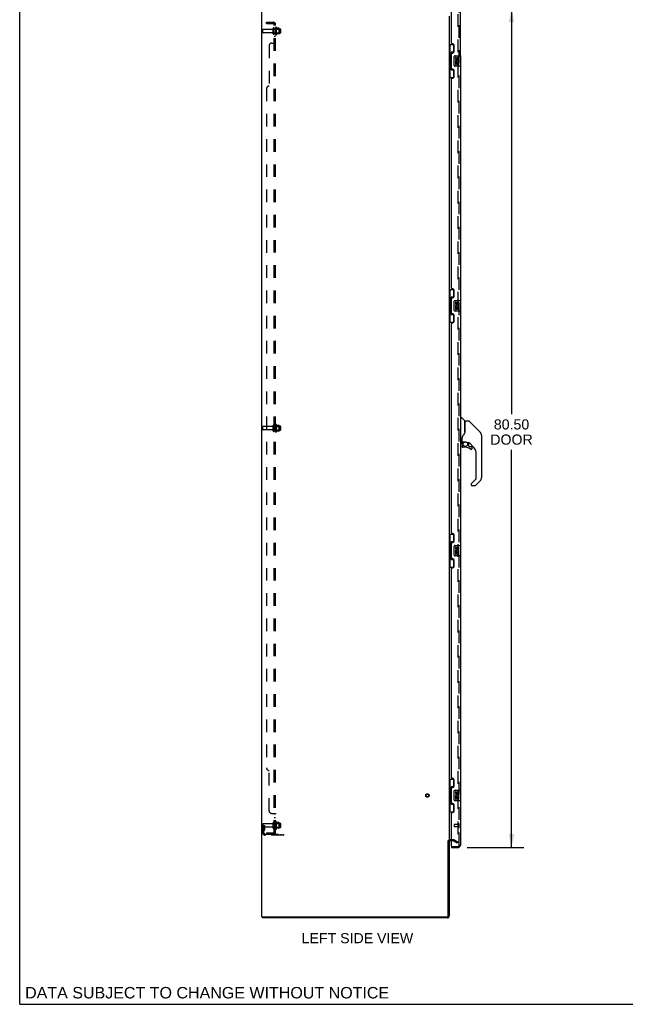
# Model space of a CAD drawing. Header units: inches. Extents: x 0 to 220, y 0 to 142.
# Tile 1 of 23: x 0 to 58, y 0 to 95. Entities that reach past the tile are written whole.
import ezdxf

# ---------------------------------------------------------------- set-up
doc = ezdxf.new("R2010")
doc.units = ezdxf.units.IN
doc.header["$LTSCALE"] = 12.10825
doc.header["$MEASUREMENT"] = 0
doc.linetypes.add('HIDDEN', pattern=[0.2, 0.1, -0.1])
doc.layers.get('0').update_dxf_attribs({"linetype": 'CONTINUOUS'})
for name, color, linetype in [('DEFAULT_2', 8, 'HIDDEN'), ('DIMENSIONS', 7, 'CONTINUOUS'), ('DOOR_ASSEMBLY', 7, 'CONTINUOUS'), ('SUBPANEL', 7, 'CONTINUOUS')]:
    doc.layers.add(name, color=color, linetype=linetype)
doc.styles.get("Standard").update_dxf_attribs({"font": 'arial.ttf'})
doc.dimstyles.new('DIMSTYLE_1', dxfattribs={"dimtxt": 0.97125, "dimasz": 1.295, "dimexe": 0.09, "dimexo": 0.07, "dimgap": 0.0375, "dimtad": 0, "dimtih": 1, "dimtoh": 1, "dimzin": 4, "dimdsep": 46, "dimtxsty": 'Standard', "dimblk": '_FILLED', "dimblk1": '_FILLED', "dimblk2": '_FILLED', "dimcen": 0.09, "dimadec": 3, "dimazin": 1, "dimtfac": 1, "dimtdec": 3, "dimtofl": 0, "dimtmove": 0, "dimatfit": 3, "dimldrblk": '_FILLED', "dimfxl": 0, "dimtolj": 1, "dimtzin": 4, "dimarcsym": 0})

# ---------------------------------------------------------------- blocks, each defined once
blk = doc.blocks.new('_FILLED')
at = {"color": 0, "linetype": 'ByBlock'}
blk.add_solid([(0, 0), (-1, 0.2), (-1, -0.2)], dxfattribs=at)
blk = doc.blocks.new('*D9')
at = {"layer": 'DIMENSIONS', "color": 2, "linetype": 'Continuous'}
for p, q in [((42.948, 95.544), (48.365, 95.544)), ((47.199, 95.544), (47.199, 56.635)), ((47.199, 15.044), (47.199, 53.235)), ((42.948, 15.044), (48.365, 15.044))]:
    blk.add_line(p, q, dxfattribs=at)
at = {"layer": 'DIMENSIONS', "color": 2, "linetype": 'Continuous', "xscale": 1.295, "yscale": 1.295, "zscale": 1.295}
for p, rotation in [((47.199, 95.544), 90), ((47.199, 15.044), 270)]:
    blk.add_blockref('_FILLED', p, dxfattribs=dict(at, rotation=rotation))
at = {"layer": 'DIMENSIONS', "color": 2, "linetype": 'Continuous', "insert": (47.199, 56.149), "char_height": 0.9712, "width": 4.06553, "attachment_point": 2, "line_spacing_factor": 0.9}
blk.add_mtext('80.50\\PDOOR', dxfattribs=at)

msp = doc.modelspace()

# ---------------------------------------------------------------- linework, layer by layer
at = {"color": 7, "linetype": 'Continuous'}
for p, q in [((0, 0), (0, 142.45)), ((41.126, 15.711), (41.23, 15.711)), ((23.282, 8.398), (23.282, 8.294)), ((0, 0), (220.15, 0))]:
    msp.add_line(p, q, dxfattribs=at)
at = {"color": 3, "linetype": 'Continuous'}
for p, q in [((23.23, 8.398), (23.23, 98.19)), ((41.23, 94.846), (41.23, 15.742)), ((41.126, 8.488), (41.126, 15.712)), ((41.23, 15.711), (41.23, 8.483)), ((41.434, 15.69), (41.315, 15.69)), ((23.23, 8.398), (41.036, 8.398)), ((41.041, 8.294), (23.282, 8.294))]:
    msp.add_line(p, q, dxfattribs=at)
for centre, radius, start, end in [((41.315, 15.605), 0.085, 90, 180), ((41.036, 8.488), 0.09, 270, 360), ((41.041, 8.483), 0.189, 270, 360)]:
    msp.add_arc(centre, radius, start, end, dxfattribs=at)
at = {"color": 7, "linetype": 'Continuous'}
msp.add_arc((41.041, 8.483), 0.085, 270, 360, dxfattribs=at)
at = {"layer": 'DEFAULT_2', "color": 8, "linetype": 'HIDDEN'}
for p, q in [((42.042, 95.029), (42.042, 15.56)), ((24.261, 93.584), (23.364, 93.584)), ((24.324, 93.162), (24.324, 93.677)), ((24.434, 93.162), (24.434, 93.677)), ((25.029, 93.607), (24.434, 93.607)), ((24.559, 93.753), (24.559, 93.085)), ((24.579, 93.603), (24.559, 93.623)), ((24.579, 93.603), (24.579, 93.236)), ((24.579, 93.603), (24.875, 93.603)), ((24.629, 93.063), (24.629, 93.775)), ((24.884, 93.697), (24.656, 93.697)), ((24.875, 93.603), (24.895, 93.623)), ((24.875, 93.603), (24.875, 93.236)), ((24.895, 93.675), (24.895, 93.164)), ((25.059, 93.262), (25.059, 93.577)), ((23.334, 93.284), (23.334, 93.554)), ((24.261, 93.254), (23.364, 93.254)), ((25.029, 93.232), (24.434, 93.232)), ((24.579, 93.236), (24.559, 93.216)), ((24.579, 93.236), (24.875, 93.236)), ((24.884, 93.142), (24.656, 93.142)), ((24.875, 93.236), (24.895, 93.216)), ((23.334, 55.159), (23.334, 55.429)), ((24.261, 55.459), (23.364, 55.459)), ((24.261, 55.129), (23.364, 55.129)), ((24.324, 55.037), (24.324, 55.552)), ((24.434, 55.037), (24.434, 55.552)), ((25.029, 55.482), (24.434, 55.482)), ((25.029, 55.107), (24.434, 55.107)), ((24.559, 55.628), (24.559, 54.96)), ((24.579, 55.478), (24.559, 55.498)), ((24.579, 55.111), (24.559, 55.091)), ((24.579, 55.478), (24.579, 55.111)), ((24.579, 55.478), (24.875, 55.478)), ((24.579, 55.111), (24.875, 55.111)), ((24.629, 54.938), (24.629, 55.65)), ((24.884, 55.572), (24.656, 55.572)), ((24.884, 55.017), (24.656, 55.017)), ((24.875, 55.478), (24.895, 55.498)), ((24.875, 55.478), (24.875, 55.111)), ((24.875, 55.111), (24.895, 55.091)), ((24.895, 55.55), (24.895, 55.039)), ((25.059, 55.137), (25.059, 55.452)), ((23.334, 16.468), (23.334, 17.304)), ((23.438, 17.169), (23.334, 17.169)), ((24.261, 17.334), (23.364, 17.334)), ((23.424, 16.829), (23.424, 17.169)), ((23.438, 17.169), (23.528, 17.169)), ((23.438, 16.468), (23.438, 17.169)), ((23.528, 16.829), (23.528, 17.169)), ((24.324, 16.912), (24.324, 17.427)), ((24.434, 16.912), (24.434, 17.427)), ((25.029, 17.357), (24.434, 17.357)), ((24.559, 17.503), (24.559, 16.835)), ((24.579, 17.353), (24.559, 17.373)), ((24.579, 17.353), (24.875, 17.353)), ((24.579, 17.353), (24.579, 16.986)), ((24.629, 16.813), (24.629, 17.525)), ((24.884, 17.447), (24.656, 17.447)), ((24.875, 17.353), (24.895, 17.373)), ((24.875, 17.353), (24.875, 16.986)), ((24.895, 17.425), (24.895, 16.914)), ((25.059, 17.012), (25.059, 17.327)), ((24.261, 17.004), (23.364, 17.004)), ((23.422, 16.823), (23.373, 16.755)), ((23.424, 16.994), (23.528, 16.994)), ((23.506, 16.762), (23.457, 16.694)), ((23.58, 16.326), (25.334, 16.326)), ((25.334, 16.222), (23.58, 16.222)), ((25.029, 16.982), (24.434, 16.982)), ((24.579, 16.986), (24.559, 16.966)), ((24.579, 16.986), (24.875, 16.986)), ((24.884, 16.892), (24.656, 16.892)), ((24.831, 16.222), (24.831, 16.326)), ((24.875, 16.986), (24.895, 16.966)), ((25.087, 16.222), (25.087, 16.326)), ((25.334, 16.222), (25.334, 16.326)), ((41.634, 15.794), (41.315, 15.794)), ((41.634, 15.69), (41.434, 15.69)), ((41.65, 15.686), (41.99, 15.49)), ((41.702, 15.776), (42.042, 15.58)), ((41.99, 15.49), (42.042, 15.58))]:
    msp.add_line(p, q, dxfattribs=at)
for points in [[(42.025, 15.54), (42.025, 15.54), (42.023, 15.54), (42.021, 15.54), (42.019, 15.541), (42.017, 15.542)], [(42.042, 15.56), (42.042, 15.558), (42.042, 15.555), (42.041, 15.553), (42.04, 15.551), (42.039, 15.549), (42.038, 15.547), (42.037, 15.546), (42.036, 15.544), (42.034, 15.543), (42.032, 15.542), (42.03, 15.541), (42.029, 15.54), (42.027, 15.54), (42.025, 15.54)]]:
    msp.add_lwpolyline(points, dxfattribs=at)
for radius in [0.164, 0.124]:
    msp.add_circle((39.126, 20.044), radius, dxfattribs=at)
for centre, radius, start, end in [((23.364, 93.554), 0.03, 90, 180), ((24.261, 93.647), 0.0625, 270, 360), ((24.379, 93.677), 0.055, 360, 180), ((24.597, 93.753), 0.0384, 34.44966, 180), ((24.028, 93.419), 0.698, 23.96793, 30.66313), ((24.675, 93.707), 0.01, 203.96793, 270), ((24.884, 93.687), 0.01, 5.19383, 90), ((24.753, 93.675), 0.141, 0, 5.20805), ((25.029, 93.577), 0.03, 359.99999, 90), ((23.364, 93.284), 0.03, 180, 270), ((24.261, 93.192), 0.0625, 0, 90), ((24.379, 93.162), 0.055, 180, 0), ((24.597, 93.085), 0.0384, 180, 325.55034), ((24.028, 93.419), 0.698, 329.33687, 336.03207), ((24.675, 93.132), 0.01, 90, 156.03207), ((24.884, 93.152), 0.01, 270, 354.80617), ((24.753, 93.164), 0.141, 354.79195, 360), ((25.029, 93.262), 0.03, 270, 0.00001), ((23.364, 55.429), 0.03, 90, 180), ((23.364, 55.159), 0.03, 180, 270), ((24.261, 55.522), 0.0625, 270, 360), ((24.261, 55.067), 0.0625, 0, 90), ((24.379, 55.552), 0.055, 360, 180), ((24.379, 55.037), 0.055, 180, 0), ((24.597, 55.628), 0.0384, 34.44966, 180), ((24.597, 54.96), 0.0384, 180, 325.55034), ((24.028, 55.294), 0.698, 23.96793, 30.66313), ((24.028, 55.294), 0.698, 329.33687, 336.03207), ((24.675, 55.582), 0.01, 203.96793, 270), ((24.675, 55.007), 0.01, 90, 156.03207), ((24.884, 55.562), 0.01, 5.19383, 90), ((24.884, 55.027), 0.01, 270, 354.80617), ((24.753, 55.55), 0.141, 0, 5.20805), ((24.753, 55.039), 0.141, 354.79195, 360), ((25.029, 55.452), 0.03, 359.99999, 90), ((25.029, 55.137), 0.03, 270, 0.00001), ((23.364, 17.304), 0.03, 90, 180), ((23.364, 17.034), 0.03, 180, 270), ((24.261, 17.397), 0.0625, 270, 360), ((24.379, 17.427), 0.055, 360, 180), ((24.597, 17.503), 0.0384, 34.44966, 180), ((24.028, 17.169), 0.698, 23.96793, 30.66313), ((24.675, 17.457), 0.01, 203.96793, 270), ((24.884, 17.437), 0.01, 5.19383, 90), ((24.753, 17.425), 0.141, 0, 5.20805), ((25.029, 17.327), 0.03, 359.99999, 90), ((23.542, 16.633), 0.208, 144.24611, 180), ((23.58, 16.468), 0.246, 180, 270), ((23.414, 16.829), 0.01, 324.24611, 360), ((23.542, 16.633), 0.104, 144.24611, 180), ((23.58, 16.468), 0.142, 180, 270), ((23.414, 16.829), 0.114, 324.24611, 360), ((24.261, 16.942), 0.0625, 0, 90), ((24.379, 16.912), 0.055, 180, 0), ((24.597, 16.835), 0.0384, 180, 325.55034), ((24.028, 17.169), 0.698, 329.33687, 336.03207), ((24.675, 16.882), 0.01, 90, 156.03207), ((24.884, 16.902), 0.01, 270, 354.80617), ((24.753, 16.914), 0.141, 354.79195, 360), ((25.029, 17.012), 0.03, 270, 0.00001), ((41.315, 15.605), 0.189, 90, 180), ((41.634, 15.657), 0.137, 60, 90), ((41.634, 15.657), 0.033, 60, 90)]:
    msp.add_arc(centre, radius, start, end, dxfattribs=at)
at = {"layer": 'DOOR_ASSEMBLY', "color": 3, "linetype": 'Continuous'}
for p, q in [((41.434, 92.252), (41.434, 95.42)), ((42.288, 91.044), (42.288, 95.298)), ((41.554, 92.192), (41.494, 92.192)), ((41.684, 91.442), (41.684, 92.062)), ((41.434, 89.837), (41.434, 91.252)), ((41.494, 91.312), (41.554, 91.312)), ((42.288, 90.044), (42.288, 67.544)), ((41.554, 89.777), (41.494, 89.777)), ((41.494, 88.897), (41.554, 88.897)), ((41.684, 89.027), (41.684, 89.647)), ((41.434, 68.752), (41.434, 88.837)), ((41.554, 68.692), (41.494, 68.692)), ((41.684, 67.942), (41.684, 68.562)), ((41.434, 66.337), (41.434, 67.752)), ((41.494, 67.812), (41.554, 67.812)), ((41.554, 66.277), (41.494, 66.277)), ((42.288, 66.544), (42.288, 44.044)), ((41.434, 45.252), (41.434, 65.337)), ((41.494, 65.397), (41.554, 65.397)), ((41.684, 65.527), (41.684, 66.147)), ((41.554, 45.192), (41.494, 45.192)), ((41.684, 44.442), (41.684, 45.062)), ((41.434, 42.837), (41.434, 44.252)), ((41.494, 44.312), (41.554, 44.312)), ((41.554, 42.777), (41.494, 42.777)), ((41.684, 42.027), (41.684, 42.647)), ((42.288, 43.044), (42.288, 20.544)), ((41.434, 21.752), (41.434, 41.837)), ((41.494, 41.897), (41.554, 41.897)), ((41.554, 21.692), (41.494, 21.692)), ((41.494, 20.812), (41.554, 20.812)), ((41.684, 20.942), (41.684, 21.562)), ((41.434, 19.337), (41.434, 20.752)), ((41.554, 19.277), (41.494, 19.277)), ((41.684, 18.527), (41.684, 19.147)), ((42.288, 19.544), (42.288, 15.291)), ((41.434, 15.168), (41.434, 18.337)), ((41.494, 18.397), (41.554, 18.397)), ((41.434, 15.044), (42.041, 15.044))]:
    msp.add_line(p, q, dxfattribs=at)
at = {"layer": 'DOOR_ASSEMBLY', "color": 8, "linetype": 'HIDDEN'}
for p, q in [((42.184, 15.291), (42.184, 95.298)), ((41.684, 17.262), (41.684, 17.034)), ((42.141, 17.272), (41.694, 17.272)), ((42.141, 17.024), (41.694, 17.024)), ((42.141, 17.29), (42.141, 17.006)), ((41.454, 15.148), (42.041, 15.148))]:
    msp.add_line(p, q, dxfattribs=at)
at = {"layer": 'DOOR_ASSEMBLY', "color": 7, "linetype": 'Continuous'}
for p, q in [((41.23, 92.119), (41.67, 92.119)), ((41.269, 92.119), (41.269, 91.094)), ((41.634, 92.119), (41.634, 91.339)), ((41.247, 91.094), (41.247, 89.994)), ((41.247, 91.094), (41.37, 91.094)), ((41.37, 91.125), (41.37, 91.145)), ((41.37, 89.994), (41.37, 91.094)), ((41.407, 91.384), (41.407, 89.704)), ((41.634, 91.384), (41.407, 91.384)), ((41.693, 90.144), (41.693, 90.944)), ((41.793, 91.044), (42.333, 91.044)), ((41.83, 90.89), (41.83, 90.754)), ((41.893, 90.89), (41.83, 90.89)), ((41.893, 90.754), (41.893, 90.89)), ((41.958, 90.816), (41.958, 90.747)), ((42.019, 90.754), (42.019, 90.796)), ((42.082, 90.796), (42.082, 90.659)), ((42.145, 90.659), (42.145, 90.796)), ((42.348, 90.059), (42.348, 91.029)), ((41.247, 89.994), (41.37, 89.994)), ((41.269, 89.994), (41.269, 88.969)), ((41.37, 89.944), (41.37, 89.964)), ((42.333, 90.044), (41.793, 90.044)), ((41.83, 90.429), (41.83, 90.198)), ((41.849, 90.429), (41.83, 90.429)), ((41.83, 90.198), (41.893, 90.198)), ((41.883, 90.429), (41.91, 90.448)), ((41.883, 90.429), (42.145, 90.429)), ((41.893, 90.198), (41.893, 90.366)), ((41.893, 90.366), (41.958, 90.366)), ((41.958, 90.366), (41.958, 90.23)), ((41.958, 90.23), (42.019, 90.23)), ((42.019, 90.23), (42.019, 90.366)), ((42.019, 90.366), (42.082, 90.366)), ((42.074, 90.465), (42.132, 90.44)), ((42.082, 90.659), (42.145, 90.659)), ((42.082, 90.366), (42.082, 90.198)), ((42.082, 90.198), (42.145, 90.198)), ((42.145, 90.198), (42.145, 90.429)), ((41.23, 88.969), (41.67, 88.969)), ((41.407, 89.704), (41.634, 89.704)), ((41.634, 89.749), (41.634, 88.969)), ((41.23, 68.619), (41.67, 68.619)), ((41.269, 68.619), (41.269, 67.594)), ((41.634, 68.619), (41.634, 67.839)), ((41.247, 67.594), (41.247, 66.494)), ((41.247, 67.594), (41.37, 67.594)), ((41.37, 67.625), (41.37, 67.645)), ((41.37, 66.494), (41.37, 67.594)), ((41.407, 67.884), (41.407, 66.204)), ((41.634, 67.884), (41.407, 67.884)), ((41.693, 66.644), (41.693, 67.444)), ((41.793, 67.544), (42.333, 67.544)), ((41.83, 67.39), (41.83, 67.254)), ((41.893, 67.39), (41.83, 67.39)), ((41.893, 67.254), (41.893, 67.39)), ((41.958, 67.316), (41.958, 67.247)), ((42.019, 67.254), (42.019, 67.296)), ((42.082, 67.296), (42.082, 67.159)), ((42.082, 67.159), (42.145, 67.159)), ((42.145, 67.159), (42.145, 67.296)), ((42.348, 66.559), (42.348, 67.529)), ((41.247, 66.494), (41.37, 66.494)), ((41.269, 66.494), (41.269, 65.469)), ((41.37, 66.444), (41.37, 66.464)), ((41.407, 66.204), (41.634, 66.204)), ((41.634, 66.249), (41.634, 65.469)), ((42.333, 66.544), (41.793, 66.544)), ((41.83, 66.929), (41.83, 66.698)), ((41.849, 66.929), (41.83, 66.929)), ((41.83, 66.698), (41.893, 66.698)), ((41.883, 66.929), (41.91, 66.948)), ((41.883, 66.929), (42.145, 66.929)), ((41.893, 66.698), (41.893, 66.866)), ((41.893, 66.866), (41.958, 66.866)), ((41.958, 66.866), (41.958, 66.73)), ((41.958, 66.73), (42.019, 66.73)), ((42.019, 66.73), (42.019, 66.866)), ((42.019, 66.866), (42.082, 66.866)), ((42.074, 66.965), (42.132, 66.94)), ((42.082, 66.866), (42.082, 66.698)), ((42.082, 66.698), (42.145, 66.698)), ((42.145, 66.698), (42.145, 66.929)), ((41.23, 65.469), (41.67, 65.469)), ((42.327, 56.239), (42.288, 56.239)), ((42.327, 53.924), (42.327, 56.29)), ((42.335, 56.298), (42.389, 56.298)), ((42.712, 55.992), (42.417, 56.287)), ((42.721, 55.971), (42.721, 54.919)), ((42.729, 54.931), (42.729, 55.975)), ((43.09, 55.983), (42.736, 55.983)), ((43.145, 55.96), (44.188, 54.917)), ((42.721, 55.107), (42.722, 55.107)), ((43.883, 55.223), (43.883, 55.223)), ((44.188, 54.917), (43.894, 55.211)), ((44.255, 54.828), (44.255, 54.827)), ((42.327, 53.975), (42.288, 53.975)), ((42.406, 53.916), (42.335, 53.916)), ((42.445, 54.361), (42.445, 54.358)), ((42.445, 54.358), (42.445, 53.956)), ((42.454, 54.387), (42.453, 54.363)), ((42.453, 54.007), (42.453, 54.363)), ((42.453, 54.317), (42.453, 54.318)), ((42.473, 53.988), (42.768, 53.988)), ((42.572, 53.988), (42.507, 53.922)), ((42.512, 53.917), (42.51, 53.919)), ((42.515, 53.915), (42.512, 53.917)), ((42.768, 53.988), (42.771, 53.988)), ((42.965, 53.916), (43.041, 53.916)), ((43.079, 53.913), (43.079, 53.629)), ((43.619, 53.42), (43.123, 53.915)), ((44.303, 54.639), (44.303, 50.536)), ((42.449, 53.783), (42.449, 53.546)), ((42.451, 53.783), (42.46, 53.783)), ((42.46, 53.546), (42.451, 53.546)), ((42.764, 53.467), (42.528, 53.467)), ((43.082, 53.621), (43.154, 53.549)), ((43.163, 53.546), (43.315, 53.546)), ((43.392, 53.348), (43.383, 53.348)), ((43.394, 53.467), (43.394, 53.348)), ((43.792, 50.451), (43.792, 53.002)), ((43.337, 49.964), (43.769, 50.395)), ((44.188, 50.258), (43.736, 49.806)), ((43.319, 49.921), (43.319, 49.861)), ((43.333, 49.959), (43.332, 49.958)), ((43.68, 49.782), (43.398, 49.782)), ((41.23, 45.119), (41.67, 45.119)), ((41.269, 45.119), (41.269, 44.094)), ((41.634, 45.119), (41.634, 44.339)), ((41.247, 44.094), (41.37, 44.094)), ((41.247, 44.094), (41.247, 42.994)), ((41.37, 44.125), (41.37, 44.145)), ((41.37, 42.994), (41.37, 44.094)), ((41.634, 44.384), (41.407, 44.384)), ((41.407, 44.384), (41.407, 42.704)), ((41.693, 43.144), (41.693, 43.944)), ((41.793, 44.044), (42.333, 44.044)), ((41.893, 43.89), (41.83, 43.89)), ((41.83, 43.89), (41.83, 43.754)), ((41.893, 43.754), (41.893, 43.89)), ((41.958, 43.816), (41.958, 43.747)), ((42.019, 43.754), (42.019, 43.796)), ((42.082, 43.796), (42.082, 43.659)), ((42.082, 43.659), (42.145, 43.659)), ((42.145, 43.659), (42.145, 43.796)), ((42.348, 43.059), (42.348, 44.029)), ((41.247, 42.994), (41.37, 42.994)), ((41.269, 42.994), (41.269, 41.969)), ((41.37, 42.944), (41.37, 42.964)), ((41.407, 42.704), (41.634, 42.704)), ((41.634, 42.749), (41.634, 41.969)), ((42.333, 43.044), (41.793, 43.044)), ((41.849, 43.429), (41.83, 43.429)), ((41.83, 43.429), (41.83, 43.198)), ((41.83, 43.198), (41.893, 43.198)), ((41.883, 43.429), (41.91, 43.448)), ((41.883, 43.429), (42.145, 43.429)), ((41.893, 43.366), (41.958, 43.366)), ((41.893, 43.198), (41.893, 43.366)), ((41.958, 43.366), (41.958, 43.23)), ((41.958, 43.23), (42.019, 43.23)), ((42.019, 43.366), (42.082, 43.366)), ((42.019, 43.23), (42.019, 43.366)), ((42.074, 43.465), (42.132, 43.44)), ((42.082, 43.366), (42.082, 43.198)), ((42.082, 43.198), (42.145, 43.198)), ((42.145, 43.198), (42.145, 43.429)), ((41.23, 41.969), (41.67, 41.969)), ((41.23, 21.619), (41.67, 21.619)), ((41.269, 21.619), (41.269, 20.594)), ((41.634, 20.884), (41.407, 20.884)), ((41.407, 20.884), (41.407, 19.204)), ((41.634, 21.619), (41.634, 20.839)), ((41.247, 20.594), (41.37, 20.594)), ((41.247, 20.594), (41.247, 19.494)), ((41.37, 20.625), (41.37, 20.645)), ((41.37, 19.494), (41.37, 20.594)), ((41.693, 19.644), (41.693, 20.444)), ((41.793, 20.544), (42.333, 20.544)), ((41.893, 20.39), (41.83, 20.39)), ((41.83, 20.39), (41.83, 20.254)), ((41.849, 19.929), (41.83, 19.929)), ((41.83, 19.929), (41.83, 19.698)), ((41.883, 19.929), (41.91, 19.948)), ((41.883, 19.929), (42.145, 19.929)), ((41.893, 20.254), (41.893, 20.39)), ((41.893, 19.866), (41.958, 19.866)), ((41.893, 19.698), (41.893, 19.866)), ((41.958, 20.316), (41.958, 20.247)), ((41.958, 19.866), (41.958, 19.73)), ((42.019, 20.254), (42.019, 20.296)), ((42.019, 19.866), (42.082, 19.866)), ((42.019, 19.73), (42.019, 19.866)), ((42.074, 19.965), (42.132, 19.94)), ((42.082, 20.296), (42.082, 20.159)), ((42.082, 20.159), (42.145, 20.159)), ((42.082, 19.866), (42.082, 19.698)), ((42.145, 20.159), (42.145, 20.296)), ((42.145, 19.698), (42.145, 19.929)), ((42.348, 19.559), (42.348, 20.529)), ((41.247, 19.494), (41.37, 19.494)), ((41.269, 19.494), (41.269, 18.469)), ((41.37, 19.444), (41.37, 19.464)), ((41.407, 19.204), (41.634, 19.204)), ((41.634, 19.249), (41.634, 18.469)), ((42.333, 19.544), (41.793, 19.544)), ((41.83, 19.698), (41.893, 19.698)), ((41.958, 19.73), (42.019, 19.73)), ((42.082, 19.698), (42.145, 19.698)), ((41.23, 18.469), (41.67, 18.469)), ((41.434, 15.148), (41.454, 15.148)), ((41.434, 15.148), (41.434, 15.044))]:
    msp.add_line(p, q, dxfattribs=at)
for points in [[(41.407, 91.36), (41.407, 91.357), (41.407, 91.353), (41.408, 91.349), (41.41, 91.345), (41.411, 91.34), (41.413, 91.335), (41.416, 91.33), (41.419, 91.324), (41.422, 91.317), (41.426, 91.31), (41.43, 91.303), (41.435, 91.295), (41.44, 91.287), (41.443, 91.283)], [(41.693, 90.944), (41.693, 90.951), (41.694, 90.957), (41.694, 90.963), (41.696, 90.969), (41.697, 90.975), (41.699, 90.98)], [(41.443, 89.805), (41.44, 89.802), (41.435, 89.793), (41.43, 89.785), (41.426, 89.778), (41.422, 89.771), (41.419, 89.765), (41.416, 89.759), (41.413, 89.753), (41.411, 89.748), (41.41, 89.743), (41.408, 89.739), (41.407, 89.735), (41.407, 89.731), (41.407, 89.728)], [(41.699, 90.108), (41.697, 90.114), (41.696, 90.12), (41.694, 90.126), (41.694, 90.132), (41.693, 90.138), (41.693, 90.144)], [(41.407, 67.86), (41.407, 67.857), (41.407, 67.853), (41.408, 67.849), (41.41, 67.845), (41.411, 67.84), (41.413, 67.835), (41.416, 67.83), (41.419, 67.824), (41.422, 67.817), (41.426, 67.81), (41.43, 67.803), (41.435, 67.795), (41.44, 67.787), (41.443, 67.783)], [(41.693, 67.444), (41.693, 67.451), (41.694, 67.457), (41.694, 67.463), (41.696, 67.469), (41.697, 67.475), (41.699, 67.48)], [(41.443, 66.305), (41.44, 66.302), (41.435, 66.293), (41.43, 66.285), (41.426, 66.278), (41.422, 66.271), (41.419, 66.265), (41.416, 66.259), (41.413, 66.253), (41.411, 66.248), (41.41, 66.243), (41.408, 66.239), (41.407, 66.235), (41.407, 66.231), (41.407, 66.228)], [(41.699, 66.608), (41.697, 66.614), (41.696, 66.62), (41.694, 66.626), (41.694, 66.632), (41.693, 66.638), (41.693, 66.644)], [(43.145, 55.96), (43.138, 55.967), (43.129, 55.973), (43.12, 55.977), (43.11, 55.981), (43.1, 55.983), (43.09, 55.983)], [(42.728, 54.94), (42.707, 54.882), (42.677, 54.814), (42.64, 54.743), (42.598, 54.672), (42.551, 54.599), (42.506, 54.533)], [(42.722, 55.107), (42.725, 55.106), (42.727, 55.104), (42.728, 55.103), (42.728, 55.102), (42.729, 55.1)], [(44.296, 54.716), (44.288, 54.747), (44.275, 54.786), (44.257, 54.825), (44.235, 54.861), (44.21, 54.894), (44.188, 54.917)], [(42.445, 54.365), (42.445, 54.364), (42.445, 54.361)], [(42.445, 54.266), (42.445, 54.273), (42.446, 54.28), (42.446, 54.286), (42.447, 54.293), (42.448, 54.299), (42.45, 54.306)], [(42.45, 54.306), (42.45, 54.309), (42.451, 54.313), (42.453, 54.317)], [(42.451, 53.783), (42.452, 53.798), (42.454, 53.814), (42.457, 53.829), (42.461, 53.843), (42.466, 53.858), (42.473, 53.872), (42.48, 53.885), (42.488, 53.898), (42.498, 53.91), (42.508, 53.921)], [(42.506, 54.533), (42.496, 54.517), (42.48, 54.488), (42.468, 54.456), (42.459, 54.422), (42.454, 54.387)], [(42.515, 53.915), (42.505, 53.904), (42.496, 53.892), (42.488, 53.88), (42.481, 53.868), (42.474, 53.854), (42.469, 53.841), (42.465, 53.827), (42.463, 53.812), (42.461, 53.798), (42.46, 53.783)], [(42.51, 53.919), (42.51, 53.92), (42.509, 53.92), (42.508, 53.921), (42.508, 53.921)], [(42.771, 53.988), (42.785, 53.987), (42.798, 53.986), (42.811, 53.984), (42.824, 53.981), (42.836, 53.978), (42.847, 53.975), (42.858, 53.971), (42.868, 53.967), (42.877, 53.963), (42.886, 53.959), (42.894, 53.955), (42.901, 53.951), (42.908, 53.947), (42.914, 53.944), (42.919, 53.94), (42.925, 53.937), (42.929, 53.934), (42.937, 53.929)], [(42.937, 53.929), (42.941, 53.926), (42.944, 53.924), (42.947, 53.922), (42.95, 53.921), (42.952, 53.919)], [(42.952, 53.919), (42.955, 53.918), (42.959, 53.917), (42.963, 53.916)], [(42.528, 53.469), (42.519, 53.47), (42.511, 53.471), (42.503, 53.473), (42.495, 53.477), (42.487, 53.481), (42.48, 53.486), (42.474, 53.492), (42.468, 53.498), (42.463, 53.505), (42.459, 53.512), (42.456, 53.52), (42.453, 53.529), (42.452, 53.537), (42.451, 53.546)], [(42.46, 53.546), (42.461, 53.538), (42.462, 53.53), (42.464, 53.523), (42.467, 53.516), (42.471, 53.51), (42.475, 53.503), (42.48, 53.498), (42.486, 53.493), (42.492, 53.488), (42.499, 53.485), (42.506, 53.482), (42.513, 53.48), (42.52, 53.478), (42.528, 53.478)], [(42.528, 53.469), (42.528, 53.469), (42.528, 53.47), (42.528, 53.471), (42.528, 53.472), (42.528, 53.473), (42.528, 53.475), (42.528, 53.478)], [(43.315, 53.271), (43.306, 53.271), (43.298, 53.273), (43.289, 53.275), (43.281, 53.279), (43.273, 53.283), (43.266, 53.288)], [(43.272, 53.295), (43.278, 53.291), (43.285, 53.287), (43.292, 53.284), (43.3, 53.282), (43.307, 53.28), (43.315, 53.28), (43.322, 53.28), (43.33, 53.281), (43.337, 53.283), (43.344, 53.286), (43.351, 53.29), (43.357, 53.294), (43.363, 53.299), (43.368, 53.305), (43.373, 53.311), (43.376, 53.318), (43.379, 53.325), (43.382, 53.332), (43.383, 53.34), (43.383, 53.348)], [(43.392, 53.348), (43.392, 53.339), (43.39, 53.331), (43.388, 53.322), (43.384, 53.314), (43.38, 53.307), (43.375, 53.3), (43.37, 53.293), (43.363, 53.288), (43.356, 53.283), (43.349, 53.278), (43.341, 53.275), (43.332, 53.273), (43.324, 53.271), (43.315, 53.271)], [(43.337, 49.964), (43.336, 49.963), (43.335, 49.962), (43.335, 49.961), (43.334, 49.96), (43.333, 49.959)], [(41.407, 44.36), (41.407, 44.357), (41.407, 44.353), (41.408, 44.349), (41.41, 44.345), (41.411, 44.34), (41.413, 44.335), (41.416, 44.33), (41.419, 44.324), (41.422, 44.317), (41.426, 44.31), (41.43, 44.303), (41.435, 44.295), (41.44, 44.287), (41.443, 44.283)], [(41.693, 43.944), (41.693, 43.951), (41.694, 43.957), (41.694, 43.963), (41.696, 43.969), (41.697, 43.975), (41.699, 43.98)], [(41.443, 42.805), (41.44, 42.802), (41.435, 42.793), (41.43, 42.785), (41.426, 42.778), (41.422, 42.771), (41.419, 42.765), (41.416, 42.759), (41.413, 42.753), (41.411, 42.748), (41.41, 42.743), (41.408, 42.739), (41.407, 42.735), (41.407, 42.731), (41.407, 42.728)], [(41.699, 43.108), (41.697, 43.114), (41.696, 43.12), (41.694, 43.126), (41.694, 43.132), (41.693, 43.138), (41.693, 43.144)], [(41.407, 20.86), (41.407, 20.857), (41.407, 20.853), (41.408, 20.849), (41.41, 20.845), (41.411, 20.84), (41.413, 20.835), (41.416, 20.83), (41.419, 20.824), (41.422, 20.817), (41.426, 20.81), (41.43, 20.803), (41.435, 20.795), (41.44, 20.787), (41.443, 20.783)], [(41.693, 20.444), (41.693, 20.451), (41.694, 20.457), (41.694, 20.463), (41.696, 20.469), (41.697, 20.475), (41.699, 20.48)], [(41.443, 19.305), (41.44, 19.302), (41.435, 19.293), (41.43, 19.285), (41.426, 19.278), (41.422, 19.271), (41.419, 19.265), (41.416, 19.259), (41.413, 19.253), (41.411, 19.248), (41.41, 19.243), (41.408, 19.239), (41.407, 19.235), (41.407, 19.231), (41.407, 19.228)], [(41.699, 19.608), (41.697, 19.614), (41.696, 19.62), (41.694, 19.626), (41.694, 19.632), (41.693, 19.638), (41.693, 19.644)]]:
    msp.add_lwpolyline(points, dxfattribs=at)
msp.add_circle((42.764, 53.762), 0.217, dxfattribs=at)
at = {"layer": 'DOOR_ASSEMBLY', "color": 3, "linetype": 'Continuous'}
for centre, radius, start, end in [((41.494, 92.252), 0.06, 180, 270), ((41.554, 92.062), 0.13, 0, 90), ((41.494, 91.252), 0.06, 90, 180), ((41.554, 91.442), 0.13, 270, 360), ((41.494, 89.837), 0.06, 180, 270), ((41.494, 88.837), 0.06, 90, 180), ((41.554, 89.647), 0.13, 0, 90), ((41.554, 89.027), 0.13, 270, 360), ((41.494, 68.752), 0.06, 180, 270), ((41.554, 68.562), 0.13, 0, 90), ((41.494, 67.752), 0.06, 90, 180), ((41.554, 67.942), 0.13, 270, 360), ((41.494, 66.337), 0.06, 180, 270), ((41.554, 66.147), 0.13, 0, 90), ((41.494, 65.337), 0.06, 90, 180), ((41.554, 65.527), 0.13, 270, 360), ((41.494, 45.252), 0.06, 180, 270), ((41.554, 45.062), 0.13, 0, 90), ((41.554, 44.442), 0.13, 270, 360), ((41.494, 44.252), 0.06, 90, 180), ((41.494, 42.837), 0.06, 180, 270), ((41.554, 42.647), 0.13, 0, 90), ((41.494, 41.837), 0.06, 90, 180), ((41.554, 42.027), 0.13, 270, 360), ((41.494, 21.752), 0.06, 180, 270), ((41.494, 20.752), 0.06, 90, 180), ((41.554, 21.562), 0.13, 0, 90), ((41.554, 20.942), 0.13, 270, 360), ((41.494, 19.337), 0.06, 180, 270), ((41.554, 19.147), 0.13, 0, 90), ((41.494, 18.337), 0.06, 90, 180), ((41.554, 18.527), 0.13, 270, 360), ((41.454, 15.168), 0.02, 180, 270), ((42.041, 15.291), 0.246, 270, 360)]:
    msp.add_arc(centre, radius, start, end, dxfattribs=at)
at = {"layer": 'DOOR_ASSEMBLY', "color": 7, "linetype": 'Continuous'}
for centre, radius, start, end in [((41.793, 90.944), 0.1, 90, 158.79459), ((41.925, 90.754), 0.0943, 180, 360), ((41.925, 90.754), 0.0314, 180, 261.22946), ((41.924, 90.759), 0.0362, 263.42855, 341.76278), ((42.05, 90.796), 0.0943, 68.69989, 167.43379), ((42.05, 90.796), 0.0314, 0, 180.04847), ((42.05, 90.796), 0.0943, 0, 68.67039), ((42.333, 91.029), 0.015, 0, 90), ((41.793, 90.144), 0.1, 201.20502, 270), ((41.984, 90.502), 0.154, 161.41988, 206.19629), ((41.987, 90.502), 0.157, 336.59665, 161.87913), ((41.987, 90.502), 0.157, 205.73705, 207.8532), ((41.987, 90.502), 0.0943, 336.59665, 215.11217), ((42.333, 90.059), 0.015, 270, 360), ((41.793, 67.444), 0.1, 90, 158.79459), ((41.925, 67.254), 0.0943, 180, 360), ((41.987, 67.002), 0.157, 336.59665, 161.87913), ((41.925, 67.254), 0.0314, 180, 261.22946), ((41.924, 67.259), 0.0362, 263.42855, 341.76278), ((42.05, 67.296), 0.0943, 68.69989, 167.43379), ((42.05, 67.296), 0.0314, 0, 180.04847), ((42.05, 67.296), 0.0943, 0, 68.67039), ((42.333, 67.529), 0.015, 0, 90), ((41.793, 66.644), 0.1, 201.20502, 270), ((41.984, 67.002), 0.154, 161.41988, 206.19629), ((41.987, 67.002), 0.157, 205.73705, 207.8532), ((41.987, 67.002), 0.0943, 336.59665, 215.11217), ((42.333, 66.559), 0.015, 270, 360), ((42.335, 56.29), 0.00787, 90, 180), ((42.389, 56.259), 0.0394, 45, 90), ((42.691, 55.971), 0.0295, 0, 45), ((42.709, 55.801), 0.0197, 306.99405, 360), ((42.736, 55.975), 0.00787, 90, 180), ((43.91, 54.639), 0.394, 20.94788, 45), ((42.335, 53.924), 0.00787, 180, 270), ((42.406, 53.956), 0.0394, 270, 360), ((42.646, 53.783), 0.197, 135, 180), ((42.473, 54.007), 0.0197, 180, 270), ((43.041, 53.719), 0.197, 50.64978, 90), ((43.91, 54.639), 0.394, 0, 11.2904), ((42.528, 53.546), 0.0787, 180, 270), ((42.764, 52.679), 0.787, 50.4788, 90), ((43.091, 53.629), 0.0118, 180, 225), ((43.163, 53.557), 0.0118, 225, 270), ((43.315, 53.348), 0.0787, 230.4788, 360), ((43.315, 53.467), 0.0787, 0, 90), ((43.201, 53.002), 0.591, 0, 45), ((43.713, 50.451), 0.0787, 315, 360), ((43.91, 50.536), 0.394, 315, 360), ((43.378, 49.921), 0.0591, 141.13263, 180), ((43.398, 49.861), 0.0787, 180, 270), ((43.68, 49.861), 0.0787, 270, 315), ((41.793, 43.944), 0.1, 90, 158.79459), ((41.925, 43.754), 0.0943, 180, 360), ((41.984, 43.502), 0.154, 161.41988, 206.19629), ((41.987, 43.502), 0.157, 336.59665, 161.87913), ((41.925, 43.754), 0.0314, 180, 261.22946), ((41.987, 43.502), 0.0943, 336.59665, 215.11217), ((41.924, 43.759), 0.0362, 263.42855, 341.76278), ((42.05, 43.796), 0.0943, 68.69989, 167.43379), ((42.05, 43.796), 0.0314, 0, 180.04847), ((42.05, 43.796), 0.0943, 0, 68.67039), ((42.333, 44.029), 0.015, 0, 90), ((41.793, 43.144), 0.1, 201.20502, 270), ((41.987, 43.502), 0.157, 205.73705, 207.8532), ((42.333, 43.059), 0.015, 270, 360), ((41.793, 20.444), 0.1, 90, 158.79459), ((41.925, 20.254), 0.0943, 180, 360), ((41.984, 20.002), 0.154, 161.41988, 206.19629), ((41.987, 20.002), 0.157, 336.59665, 161.87913), ((41.987, 20.002), 0.157, 205.73705, 207.8532), ((41.925, 20.254), 0.0314, 180, 261.22946), ((41.987, 20.002), 0.0943, 336.59665, 215.11217), ((41.924, 20.259), 0.0362, 263.42855, 341.76278), ((42.05, 20.296), 0.0943, 68.69989, 167.43379), ((42.05, 20.296), 0.0314, 0, 180.04847), ((42.05, 20.296), 0.0943, 0, 68.67039), ((42.333, 20.529), 0.015, 0, 90), ((41.793, 19.644), 0.1, 201.20502, 270), ((42.333, 19.559), 0.015, 270, 360), ((42.124, 15.434), 0.26, 267.40634, 270)]:
    msp.add_arc(centre, radius, start, end, dxfattribs=at)
at = {"layer": 'DOOR_ASSEMBLY', "color": 8, "linetype": 'HIDDEN'}
for centre, radius, start, end in [((41.694, 17.262), 0.01, 90, 180), ((41.694, 17.034), 0.01, 180, 270), ((42.162, 17.29), 0.0215, 0, 180), ((42.162, 17.006), 0.0215, 180, 360), ((42.041, 15.291), 0.142, 270, 360)]:
    msp.add_arc(centre, radius, start, end, dxfattribs=at)
at = {"layer": 'DOOR_ASSEMBLY', "color": 7, "linetype": 'Continuous'}
for centre, start_param, end_param in [((41.474, 91.135), 0.699287, 1.51401), ((41.474, 91.135), -4.655602, -3.84088), ((41.474, 89.954), 0.699287, 1.51401), ((41.474, 89.954), -4.655602, -3.84088), ((41.474, 67.635), 0.699287, 1.51401), ((41.474, 67.635), -4.655602, -3.84088), ((41.474, 66.454), 0.699287, 1.51401), ((41.474, 66.454), -4.655602, -3.84088), ((41.474, 44.135), 0.699287, 1.51401), ((41.474, 44.135), -4.655602, -3.84088), ((41.474, 42.954), 0.699287, 1.51401), ((41.474, 42.954), -4.655602, -3.84088), ((41.474, 20.635), 0.699287, 1.51401), ((41.474, 20.635), -4.655602, -3.84088), ((41.474, 19.454), 0.699287, 1.51401), ((41.474, 19.454), -4.655602, -3.84088)]:
    msp.add_ellipse(centre, major_axis=(0, 0.18), ratio=0.579493, start_param=start_param, end_param=end_param, dxfattribs=at)
at = {"layer": 'SUBPANEL', "color": 8, "linetype": 'HIDDEN'}
for p, q in [((23.684, 94.138), (23.684, 94.263)), ((23.684, 94.263), (24.322, 94.263)), ((23.684, 94.138), (24.322, 94.138)), ((23.934, 94.138), (23.934, 94.263)), ((24.505, 94.177), (24.408, 94.097)), ((24.434, 16.45), (24.434, 94.138)), ((24.434, 94.138), (24.559, 94.138)), ((24.434, 93.669), (24.559, 93.669)), ((24.559, 16.45), (24.559, 94.138)), ((24.434, 93.169), (24.559, 93.169)), ((24.434, 92.941), (24.559, 92.941)), ((24.434, 92.66), (24.559, 92.66)), ((23.934, 92.013), (23.934, 88.138)), ((24.184, 92.263), (24.505, 92.263)), ((24.419, 92.283), (24.423, 92.285)), ((24.434, 92.298), (24.559, 92.298)), ((23.684, 87.888), (23.684, 22.701)), ((24.434, 55.544), (24.559, 55.544)), ((24.434, 55.044), (24.559, 55.044)), ((23.934, 18.576), (23.934, 22.451)), ((24.184, 18.326), (24.505, 18.326)), ((24.408, 18.317), (24.409, 18.316)), ((24.432, 18.294), (24.433, 18.293)), ((24.434, 18.292), (24.434, 18.29)), ((24.434, 18.29), (24.559, 18.29)), ((24.434, 17.928), (24.559, 17.928)), ((24.434, 17.647), (24.559, 17.647)), ((24.434, 17.419), (24.559, 17.419)), ((23.684, 16.45), (24.322, 16.45)), ((23.684, 16.45), (23.684, 16.326)), ((24.322, 16.326), (23.684, 16.326)), ((23.934, 16.45), (23.934, 16.326)), ((24.505, 16.412), (24.408, 16.491)), ((24.43, 16.473), (24.43, 16.474)), ((24.433, 16.471), (24.434, 16.47)), ((24.434, 16.919), (24.559, 16.919)), ((24.434, 16.45), (24.559, 16.45))]:
    msp.add_line(p, q, dxfattribs=at)
for points in [[(24.408, 94.097), (24.408, 94.098), (24.408, 94.099), (24.408, 94.099), (24.408, 94.1), (24.408, 94.101), (24.409, 94.103), (24.41, 94.104), (24.411, 94.105), (24.413, 94.107), (24.414, 94.109), (24.416, 94.111)], [(24.416, 94.111), (24.419, 94.114), (24.421, 94.117), (24.423, 94.119), (24.425, 94.121), (24.427, 94.123), (24.429, 94.126), (24.43, 94.128), (24.431, 94.13), (24.432, 94.132), (24.433, 94.134), (24.434, 94.136), (24.434, 94.138)], [(24.43, 94.115), (24.43, 94.115), (24.43, 94.115), (24.43, 94.115), (24.43, 94.116), (24.431, 94.116), (24.431, 94.116), (24.432, 94.116), (24.432, 94.117), (24.433, 94.117), (24.434, 94.117), (24.434, 94.118), (24.435, 94.118), (24.435, 94.118), (24.436, 94.119), (24.437, 94.119), (24.437, 94.119), (24.438, 94.12), (24.439, 94.12), (24.44, 94.121), (24.44, 94.121), (24.441, 94.121), (24.442, 94.122), (24.442, 94.122), (24.443, 94.122), (24.444, 94.123), (24.445, 94.123), (24.446, 94.124), (24.446, 94.124), (24.447, 94.124), (24.448, 94.125), (24.449, 94.125), (24.45, 94.125), (24.451, 94.126), (24.452, 94.126), (24.453, 94.126), (24.453, 94.127), (24.454, 94.127), (24.455, 94.128), (24.456, 94.128), (24.457, 94.128), (24.458, 94.129), (24.459, 94.129), (24.46, 94.13), (24.461, 94.13), (24.463, 94.13), (24.464, 94.131), (24.465, 94.131), (24.466, 94.131), (24.467, 94.132), (24.468, 94.132), (24.469, 94.133), (24.47, 94.133), (24.472, 94.133), (24.473, 94.134), (24.474, 94.134), (24.475, 94.134), (24.476, 94.134), (24.477, 94.135), (24.478, 94.135), (24.479, 94.135), (24.48, 94.136), (24.481, 94.136), (24.482, 94.136), (24.483, 94.136), (24.484, 94.137), (24.485, 94.137), (24.486, 94.137), (24.487, 94.137), (24.488, 94.137), (24.489, 94.137), (24.49, 94.138), (24.491, 94.138), (24.491, 94.138), (24.492, 94.138), (24.493, 94.138), (24.493, 94.138), (24.493, 94.138)], [(24.433, 94.118), (24.433, 94.117), (24.432, 94.117), (24.432, 94.117), (24.431, 94.116), (24.431, 94.116), (24.431, 94.116), (24.43, 94.115), (24.43, 94.115), (24.43, 94.115), (24.43, 94.115), (24.43, 94.115)], [(24.493, 94.138), (24.493, 94.138), (24.493, 94.138), (24.493, 94.138), (24.493, 94.138), (24.493, 94.138), (24.493, 94.138), (24.492, 94.138), (24.492, 94.138), (24.491, 94.138), (24.491, 94.138)], [(24.505, 94.177), (24.507, 94.174), (24.509, 94.172), (24.512, 94.17), (24.515, 94.168), (24.518, 94.166), (24.522, 94.165), (24.525, 94.163), (24.529, 94.161)], [(24.529, 94.161), (24.536, 94.158), (24.539, 94.157), (24.543, 94.155), (24.546, 94.154), (24.548, 94.152), (24.551, 94.15), (24.553, 94.148), (24.555, 94.147), (24.557, 94.145), (24.558, 94.143), (24.558, 94.141), (24.559, 94.14), (24.559, 94.138)], [(24.408, 92.263), (24.408, 92.265), (24.408, 92.267), (24.408, 92.268), (24.408, 92.27), (24.408, 92.271), (24.409, 92.273), (24.41, 92.274), (24.411, 92.276), (24.413, 92.277), (24.414, 92.279), (24.416, 92.28), (24.417, 92.281)], [(24.408, 92.263), (24.408, 92.265), (24.408, 92.267), (24.408, 92.268), (24.408, 92.27), (24.408, 92.271), (24.409, 92.273), (24.41, 92.274), (24.411, 92.276)], [(24.413, 92.277), (24.414, 92.279), (24.416, 92.28), (24.417, 92.281), (24.419, 92.283)], [(24.423, 92.285), (24.425, 92.287), (24.427, 92.288), (24.429, 92.29), (24.43, 92.291), (24.431, 92.293), (24.432, 92.294), (24.433, 92.295), (24.434, 92.297), (24.434, 92.298)], [(24.427, 92.288), (24.429, 92.29), (24.43, 92.291), (24.431, 92.293), (24.432, 92.294), (24.433, 92.295), (24.434, 92.297), (24.434, 92.298)], [(24.505, 92.263), (24.507, 92.265), (24.509, 92.266), (24.512, 92.268), (24.515, 92.269), (24.518, 92.271), (24.522, 92.272), (24.525, 92.274), (24.533, 92.277)], [(24.505, 92.263), (24.507, 92.265), (24.509, 92.266), (24.512, 92.268), (24.515, 92.269)], [(24.533, 92.277), (24.536, 92.279), (24.539, 92.28)], [(24.539, 92.28), (24.543, 92.282), (24.546, 92.283), (24.548, 92.285), (24.551, 92.286), (24.553, 92.288), (24.555, 92.29), (24.557, 92.292), (24.558, 92.294)], [(24.546, 92.283), (24.548, 92.285), (24.551, 92.286), (24.553, 92.288), (24.555, 92.29), (24.557, 92.292), (24.558, 92.294), (24.558, 92.295), (24.559, 92.297), (24.559, 92.298)], [(24.558, 92.295), (24.559, 92.297), (24.559, 92.298)], [(24.408, 18.326), (24.408, 18.324), (24.408, 18.322), (24.408, 18.32), (24.408, 18.319), (24.408, 18.317), (24.409, 18.316), (24.41, 18.314), (24.411, 18.313), (24.413, 18.311), (24.414, 18.31), (24.416, 18.308), (24.417, 18.307), (24.419, 18.306), (24.423, 18.303)], [(24.408, 18.326), (24.408, 18.324), (24.408, 18.322), (24.408, 18.32), (24.408, 18.319)], [(24.41, 18.314), (24.411, 18.313), (24.413, 18.311), (24.414, 18.31), (24.416, 18.308), (24.417, 18.307)], [(24.423, 18.303), (24.425, 18.302), (24.427, 18.3), (24.429, 18.299), (24.43, 18.297), (24.431, 18.296), (24.432, 18.294), (24.433, 18.293), (24.434, 18.292), (24.434, 18.29)], [(24.427, 18.3), (24.429, 18.299), (24.43, 18.297)], [(24.505, 18.326), (24.507, 18.324), (24.509, 18.322), (24.512, 18.321), (24.515, 18.319), (24.518, 18.318), (24.522, 18.316), (24.525, 18.315)], [(24.505, 18.326), (24.507, 18.324), (24.509, 18.322), (24.512, 18.321), (24.515, 18.319)], [(24.525, 18.315), (24.533, 18.312), (24.536, 18.31), (24.539, 18.308)], [(24.539, 18.308), (24.543, 18.307), (24.546, 18.305), (24.548, 18.304), (24.551, 18.302), (24.553, 18.3), (24.555, 18.298), (24.557, 18.296), (24.558, 18.295), (24.558, 18.293), (24.559, 18.292), (24.559, 18.29)], [(24.546, 18.305), (24.548, 18.304), (24.551, 18.302), (24.553, 18.3)], [(24.557, 18.296), (24.558, 18.295), (24.558, 18.293), (24.559, 18.292), (24.559, 18.29)], [(24.408, 16.491), (24.408, 16.491), (24.408, 16.49), (24.408, 16.489), (24.408, 16.488), (24.408, 16.487), (24.409, 16.486), (24.41, 16.485), (24.411, 16.483), (24.413, 16.481), (24.414, 16.48), (24.416, 16.478), (24.419, 16.474)], [(24.419, 16.474), (24.421, 16.472), (24.423, 16.47), (24.425, 16.468), (24.427, 16.465), (24.429, 16.463), (24.43, 16.461), (24.431, 16.458), (24.432, 16.456), (24.433, 16.454), (24.434, 16.452), (24.434, 16.45)], [(24.43, 16.474), (24.43, 16.473), (24.43, 16.473), (24.43, 16.473), (24.43, 16.473), (24.431, 16.473), (24.431, 16.472), (24.432, 16.472), (24.432, 16.472), (24.433, 16.471), (24.433, 16.471)], [(24.493, 16.45), (24.493, 16.45), (24.493, 16.45), (24.493, 16.45), (24.493, 16.45), (24.492, 16.451), (24.492, 16.451), (24.491, 16.451), (24.491, 16.451), (24.49, 16.451), (24.49, 16.451), (24.489, 16.451), (24.488, 16.451), (24.488, 16.451), (24.487, 16.451), (24.486, 16.452), (24.485, 16.452), (24.485, 16.452), (24.484, 16.452), (24.483, 16.452), (24.483, 16.452), (24.482, 16.453), (24.481, 16.453), (24.48, 16.453), (24.479, 16.453), (24.479, 16.453), (24.478, 16.454), (24.477, 16.454), (24.476, 16.454), (24.475, 16.454), (24.475, 16.454), (24.474, 16.455), (24.473, 16.455), (24.472, 16.455), (24.471, 16.455), (24.47, 16.456), (24.469, 16.456), (24.468, 16.456), (24.468, 16.457), (24.467, 16.457), (24.466, 16.457), (24.465, 16.457), (24.464, 16.458), (24.463, 16.458), (24.462, 16.458), (24.461, 16.459), (24.46, 16.459), (24.459, 16.46), (24.458, 16.46), (24.457, 16.46), (24.456, 16.461), (24.455, 16.461), (24.454, 16.462), (24.453, 16.462), (24.452, 16.462), (24.451, 16.463), (24.45, 16.463), (24.449, 16.464), (24.448, 16.464), (24.447, 16.464), (24.446, 16.465), (24.445, 16.465), (24.444, 16.466), (24.443, 16.466), (24.443, 16.466), (24.442, 16.467), (24.441, 16.467), (24.44, 16.468), (24.439, 16.468), (24.439, 16.468), (24.438, 16.469), (24.437, 16.469), (24.436, 16.47), (24.436, 16.47), (24.435, 16.47), (24.434, 16.471), (24.434, 16.471), (24.433, 16.471), (24.433, 16.472), (24.432, 16.472), (24.431, 16.472), (24.431, 16.473), (24.43, 16.473), (24.43, 16.473), (24.43, 16.473), (24.43, 16.473)], [(24.49, 16.45), (24.491, 16.45), (24.492, 16.45), (24.492, 16.45), (24.493, 16.45), (24.493, 16.45), (24.493, 16.45), (24.493, 16.45)], [(24.505, 16.412), (24.507, 16.414), (24.509, 16.416), (24.512, 16.418), (24.515, 16.42), (24.518, 16.422), (24.522, 16.424), (24.525, 16.426), (24.529, 16.427), (24.536, 16.43)], [(24.536, 16.43), (24.539, 16.432), (24.543, 16.433), (24.546, 16.435), (24.548, 16.436), (24.551, 16.438), (24.553, 16.44), (24.555, 16.442), (24.557, 16.444), (24.558, 16.446), (24.558, 16.447), (24.559, 16.449), (24.559, 16.45)]]:
    msp.add_lwpolyline(points, dxfattribs=at)
for centre, radius, start, end in [((24.322, 94.026), 0.237, 0, 90), ((24.322, 94.026), 0.112, 0, 90), ((24.184, 92.013), 0.25, 90, 180), ((23.934, 87.888), 0.25, 90, 180), ((23.934, 22.701), 0.25, 180, 270), ((24.184, 18.576), 0.25, 180, 270), ((24.322, 16.563), 0.237, 270, 360), ((24.322, 16.563), 0.112, 270, 360)]:
    msp.add_arc(centre, radius, start, end, dxfattribs=at)

# ---------------------------------------------------------------- texts
at = {"layer": 'DIMENSIONS', "color": 2, "linetype": 'Continuous', "attachment_point": 2, "line_spacing_factor": 0.9}
for s, insert, char_height, width in [('LEFT SIDE VIEW', (32.411, 6.835), 0.97125, 10.68014), ('DATA SUBJECT TO CHANGE WITHOUT NOTICE', (17.988, 1.663), 1.10075, 34.87209)]:
    msp.add_mtext(s, dxfattribs=dict(at, insert=insert, char_height=char_height, width=width))

# ---------------------------------------------------------------- dimensions: what is measured, and where the dimension line sits
at = {"layer": 'DIMENSIONS', "color": 2, "linetype": 'Continuous'}
dim = msp.add_linear_dim(base=(47.199, 15.044), p1=(42.878, 95.544), p2=(42.878, 15.044), angle=270, text='<>\\PDOOR', dimstyle='DIMSTYLE_1', dxfattribs=at)
dim.commit()
dim.dimension.update_dxf_attribs({"geometry": '*D9', "text_midpoint": (47.199, 54.935), "dimtype": 160})

doc.saveas('drawing.dxf')
